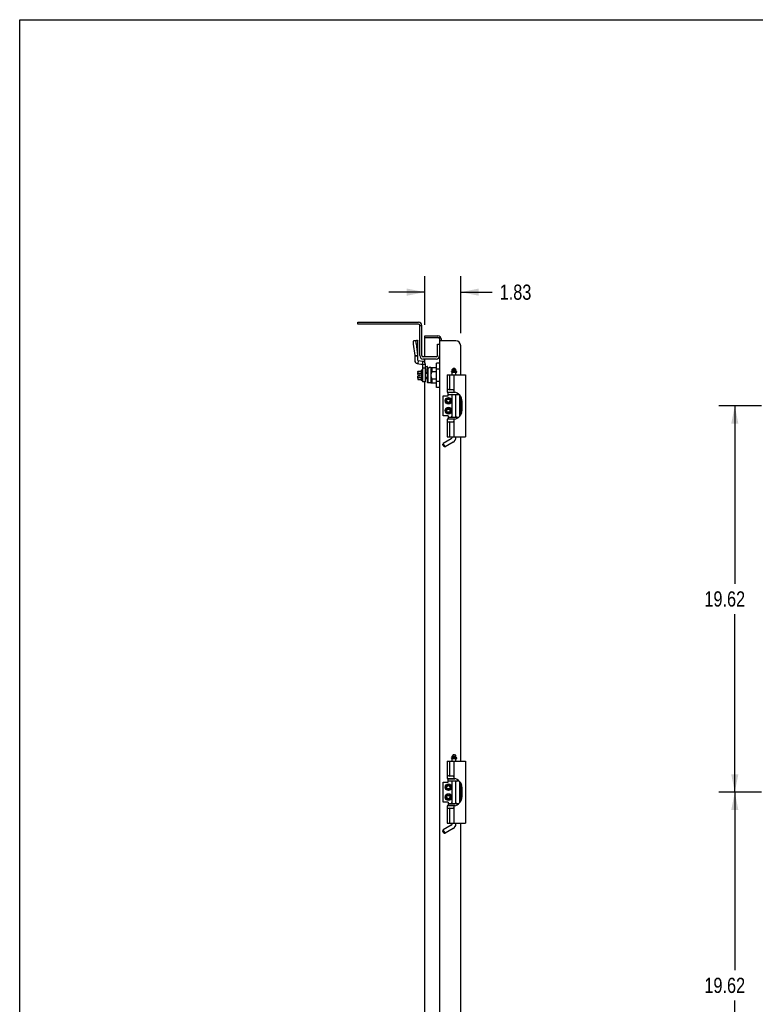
# Model space of a CAD drawing. Header units: inches. Extents: x 0 to 155, y 0 to 100.
# Tile 3 of 5: x 0 to 37, y 50 to 100. Entities that reach past the tile are written whole.
import ezdxf

# ---------------------------------------------------------------- set-up
doc = ezdxf.new("R2010")
doc.units = ezdxf.units.IN
doc.header["$LTSCALE"] = 8.5
doc.header["$MEASUREMENT"] = 0
doc.layers.get('0').update_dxf_attribs({"linetype": 'CONTINUOUS'})
doc.styles.get("Standard").update_dxf_attribs({"font": 'txt', "width": 0.8})
doc.dimstyles.new('DIMSTYLE_1', dxfattribs={"dimtxt": 0.772727, "dimasz": 0.909091, "dimexe": 0.18, "dimexo": 0.0625, "dimgap": 0.09, "dimtad": 0, "dimtih": 1, "dimtoh": 1, "dimzin": 4, "dimdsep": 46, "dimtxsty": 'Standard', "dimblk": '_FILLED', "dimblk1": '_FILLED', "dimblk2": '_FILLED', "dimcen": 0.09, "dimadec": 0, "dimazin": 0, "dimtfac": 1, "dimtofl": 0, "dimtmove": 0, "dimatfit": 3, "dimldrblk": '_FILLED', "dimfxl": 0, "dimtolj": 1, "dimtzin": 4, "dimarcsym": 0})

# ---------------------------------------------------------------- blocks, each defined once
blk = doc.blocks.new('_FILLED')
at = {"color": 0, "linetype": 'ByBlock'}
blk.add_solid([(0, 0), (-1, 0.2), (-1, -0.2)], dxfattribs=at)
blk = doc.blocks.new('*D')
at = {"color": 2, "linetype": 'CONTINUOUS'}
for p, q in [((20.563, 84.5), (20.563, 86.983)), ((22.391, 84.078), (22.391, 86.983)), ((39.431, 84.328), (39.431, 86.983)), ((74.556, 84.48), (74.556, 86.983)), ((89.144, 84.5), (89.144, 86.983)), ((89.972, 84.48), (89.972, 86.983)), ((20.563, 86.165), (18.745, 86.165)), ((22.391, 86.165), (23.982, 86.165)), ((39.431, 86.165), (55.062, 86.165)), ((74.556, 86.165), (58.926, 86.165)), ((89.144, 86.165), (87.326, 86.165)), ((89.972, 86.165), (91.805, 86.165)), ((75.173, 83.942), (77.069, 83.942)), ((76.251, 83.942), (76.251, 51.736)), ((37.66, 80.396), (35.489, 80.396)), ((36.307, 80.396), (36.307, 71.358)), ((36.307, 60.774), (36.307, 69.812)), ((37.66, 60.774), (35.489, 60.774)), ((37.66, 60.774), (35.489, 60.774)), ((36.307, 60.774), (36.307, 51.736)), ((36.307, 41.152), (36.307, 50.19)), ((76.251, 17.983), (76.251, 50.19)), ((37.66, 41.152), (35.489, 41.152)), ((37.66, 41.152), (35.489, 41.152)), ((36.307, 41.152), (36.307, 32.113)), ((36.307, 21.53), (36.307, 30.568)), ((37.66, 21.53), (35.489, 21.53)), ((75.173, 17.983), (77.069, 17.983)), ((76.664, 8.457), (76.664, 10.275)), ((75.154, 8.457), (77.482, 8.457)), ((75.193, 6.124), (77.482, 6.124)), ((76.664, 6.124), (76.664, 4.305))]:
    blk.add_line(p, q, dxfattribs=at)
at = {"color": 2, "linetype": 'CONTINUOUS', "xscale": 0.9090909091, "yscale": 0.9090909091, "zscale": 0.9090909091}
for p in [(20.563, 86.165), (74.556, 86.165), (89.144, 86.165)]:
    blk.add_blockref('_FILLED', p, dxfattribs=at)
for p, rotation in [((22.391, 86.165), 180), ((39.431, 86.165), 180), ((89.972, 86.165), 180), ((76.251, 83.942), 90), ((36.307, 80.396), 90), ((36.307, 60.774), 270), ((36.307, 60.774), 90), ((36.307, 41.152), 270), ((36.307, 41.152), 90), ((36.307, 21.53), 270), ((76.251, 17.983), 270), ((76.664, 8.457), 270), ((76.664, 6.124), 90)]:
    blk.add_blockref('_FILLED', p, dxfattribs=dict(at, rotation=rotation))
at = {"color": 2, "linetype": 'CONTINUOUS', "width": 0.8}
for s, p in [('1.83', (24.368, 85.778)), ('35.13', (55.448, 85.778)), ('.83', (92.192, 85.778)), ('19.62', (34.762, 70.198)), ('19.62', (34.762, 50.576)), ('65.96', (74.706, 50.576)), ('19.62', (34.762, 30.954)), ('2.33', (75.428, 6.904))]:
    blk.add_text(s, height=0.7727, dxfattribs=at).set_placement(p)

msp = doc.modelspace()

# ---------------------------------------------------------------- linework, layer by layer
at = {"color": 7, "linetype": 'CONTINUOUS'}
for p, q in [((0, 0), (0, 100)), ((0, 100), (154.545, 100)), ((17.167, 84.54), (17.167, 84.644)), ((17.167, 84.644), (20.243, 84.644)), ((20.313, 84.47), (20.417, 84.47)), ((20.417, 82.943), (20.417, 84.47)), ((20.563, 83.864), (20.563, 83.942)), ((20.563, 83.864), (21.235, 83.864)), ((20.563, 82.873), (20.563, 83.844)), ((21.209, 82.943), (21.209, 83.519)), ((21.209, 83.519), (21.313, 83.519)), ((21.313, 83.786), (21.313, 18.139)), ((22.141, 83.692), (21.313, 83.692)), ((22.391, 81.971), (22.391, 83.442)), ((21.139, 82.873), (20.487, 82.873)), ((20.563, 82.6), (20.563, 82.769)), ((21.155, 81.328), (21.155, 82.556)), ((21.313, 82.556), (21.155, 82.556)), ((20.22, 82.137), (20.22, 82.095)), ((20.22, 82.095), (20.22, 82.088)), ((20.22, 82.088), (20.22, 82.087)), ((20.22, 82.087), (20.22, 82.081)), ((20.22, 81.983), (20.22, 82.081)), ((20.239, 82.16), (20.377, 82.16)), ((20.239, 82.051), (20.377, 82.051)), ((20.377, 82.184), (20.397, 82.208)), ((20.377, 82.184), (20.377, 81.7)), ((20.397, 82.208), (20.397, 81.676)), ((20.424, 82.208), (20.397, 82.208)), ((20.436, 81.688), (20.436, 82.196)), ((20.436, 82.196), (20.442, 82.196)), ((20.442, 82.195), (20.436, 82.195)), ((20.436, 82.187), (20.442, 82.187)), ((20.442, 82.172), (20.436, 82.172)), ((20.436, 82.15), (20.442, 82.15)), ((20.442, 82.122), (20.436, 82.122)), ((20.436, 82.088), (20.442, 82.088)), ((20.442, 82.049), (20.436, 82.049)), ((20.436, 82.009), (20.442, 82.009)), ((20.436, 82.008), (20.442, 82.008)), ((20.442, 82.009), (20.442, 82.196)), ((20.447, 82.05), (20.442, 82.05)), ((20.442, 81.956), (20.442, 82.008)), ((20.682, 82.107), (20.604, 82.102)), ((20.682, 82.275), (20.682, 81.592)), ((20.721, 82.316), (20.721, 81.552)), ((20.721, 82.316), (20.792, 82.316)), ((20.78, 82.32), (20.78, 82.316)), ((20.879, 82.332), (20.792, 82.332)), ((20.879, 82.336), (20.879, 81.548)), ((20.879, 82.336), (21.155, 82.336)), ((20.918, 82.336), (20.918, 82.123)), ((21.155, 82.123), (20.918, 82.123)), ((21.313, 82.249), (21.155, 82.249)), ((21.915, 82.113), (21.915, 82.129)), ((21.92, 82.129), (21.92, 82.113)), ((21.922, 82.108), (22.193, 82.108)), ((22.188, 82.139), (21.93, 82.139)), ((22.029, 82.308), (21.95, 82.23)), ((21.95, 82.151), (21.95, 82.23)), ((21.95, 82.23), (22.147, 82.23)), ((22.147, 82.151), (21.95, 82.151)), ((21.95, 81.971), (21.95, 82.096)), ((21.95, 82.096), (22.147, 82.096)), ((21.969, 82.139), (21.969, 82.151)), ((21.969, 82.096), (21.969, 82.108)), ((22.029, 82.308), (22.068, 82.308)), ((22.068, 82.308), (22.147, 82.23)), ((22.127, 82.139), (22.127, 82.151)), ((22.127, 82.096), (22.127, 82.108)), ((22.147, 82.151), (22.147, 82.23)), ((22.147, 81.971), (22.147, 82.096)), ((22.198, 82.113), (22.198, 82.129)), ((20.22, 81.803), (20.22, 81.901)), ((20.22, 81.803), (20.22, 81.798)), ((20.22, 81.803), (20.22, 81.798)), ((20.22, 81.798), (20.22, 81.791)), ((20.22, 81.791), (20.22, 81.789)), ((20.22, 81.789), (20.22, 81.789)), ((20.22, 81.789), (20.22, 81.747)), ((20.231, 81.972), (20.318, 81.972)), ((20.231, 81.913), (20.318, 81.913)), ((20.239, 81.833), (20.377, 81.833)), ((20.239, 81.725), (20.377, 81.725)), ((20.33, 81.983), (20.318, 81.972)), ((20.318, 81.913), (20.318, 81.972)), ((20.33, 81.901), (20.318, 81.913)), ((20.377, 81.7), (20.397, 81.676)), ((20.424, 81.676), (20.397, 81.676)), ((20.442, 81.964), (20.436, 81.964)), ((20.436, 81.956), (20.442, 81.956)), ((20.442, 81.928), (20.436, 81.928)), ((20.436, 81.92), (20.442, 81.92)), ((20.442, 81.876), (20.436, 81.876)), ((20.442, 81.876), (20.436, 81.876)), ((20.436, 81.835), (20.442, 81.835)), ((20.442, 81.796), (20.436, 81.796)), ((20.436, 81.763), (20.442, 81.763)), ((20.442, 81.734), (20.436, 81.734)), ((20.436, 81.712), (20.442, 81.712)), ((20.442, 81.697), (20.436, 81.697)), ((20.436, 81.689), (20.442, 81.689)), ((20.442, 81.688), (20.436, 81.688)), ((20.442, 81.876), (20.442, 81.928)), ((20.442, 81.688), (20.442, 81.876)), ((20.447, 81.834), (20.442, 81.834)), ((20.563, 20.318), (20.563, 81.607)), ((20.604, 81.782), (20.682, 81.777)), ((20.682, 81.592), (20.721, 81.552)), ((20.879, 81.552), (20.721, 81.552)), ((21.155, 81.548), (20.879, 81.548)), ((20.918, 81.762), (20.918, 81.548)), ((20.918, 81.762), (21.155, 81.762)), ((21.313, 81.635), (21.155, 81.635)), ((21.706, 81.971), (21.706, 81.085)), ((21.706, 81.971), (22.639, 81.971)), ((21.832, 81.209), (21.832, 81.971)), ((22.05, 81.971), (22.05, 81.085)), ((22.639, 81.971), (22.639, 78.821)), ((21.313, 81.328), (21.155, 81.328)), ((21.706, 81.085), (22.05, 81.085)), ((21.753, 80.903), (21.753, 81.077)), ((22.011, 81.209), (21.832, 81.209)), ((21.95, 81.077), (21.95, 81.085)), ((21.503, 79.888), (21.503, 80.903)), ((21.503, 80.903), (21.753, 80.903)), ((21.753, 80.973), (22.296, 80.973)), ((21.944, 80.973), (21.944, 80.944)), ((21.95, 79.818), (21.95, 80.973)), ((22.147, 79.818), (22.147, 80.973)), ((22.152, 80.973), (22.152, 80.944)), ((22.344, 79.865), (22.344, 80.927)), ((22.391, 79.929), (22.391, 80.863)), ((22.433, 80.769), (22.433, 80.776)), ((22.44, 80.756), (22.433, 80.769)), ((22.462, 80.175), (22.462, 80.616)), ((22.44, 80.036), (22.433, 80.023)), ((22.433, 80.016), (22.433, 80.023)), ((21.753, 79.888), (21.503, 79.888)), ((21.706, 79.707), (21.706, 78.821)), ((22.05, 79.707), (21.706, 79.707)), ((21.753, 79.888), (21.753, 79.714)), ((21.753, 79.818), (22.296, 79.818)), ((21.832, 78.821), (21.832, 79.583)), ((21.832, 79.583), (22.011, 79.583)), ((21.944, 79.818), (21.944, 79.848)), ((21.95, 79.707), (21.95, 79.714)), ((22.05, 79.707), (22.05, 78.821)), ((22.152, 79.818), (22.152, 79.848)), ((21.91, 78.713), (21.501, 78.476)), ((22.009, 78.542), (21.6, 78.306)), ((21.706, 78.821), (22.639, 78.821)), ((21.95, 78.781), (21.95, 78.821)), ((22.147, 78.781), (22.147, 78.821)), ((22.391, 62.349), (22.391, 78.821)), ((21.487, 78.423), (21.501, 78.476)), ((21.546, 78.32), (21.487, 78.423)), ((21.6, 78.306), (21.501, 78.476)), ((21.546, 78.32), (21.6, 78.306)), ((21.915, 62.491), (21.915, 62.507)), ((21.92, 62.507), (21.92, 62.491)), ((22.188, 62.517), (21.93, 62.517)), ((22.029, 62.686), (21.95, 62.607)), ((21.95, 62.529), (21.95, 62.607)), ((21.95, 62.607), (22.147, 62.607)), ((22.147, 62.529), (21.95, 62.529)), ((21.969, 62.517), (21.969, 62.529)), ((22.029, 62.686), (22.068, 62.686)), ((22.068, 62.686), (22.147, 62.607)), ((22.127, 62.517), (22.127, 62.529)), ((22.147, 62.529), (22.147, 62.607)), ((22.198, 62.491), (22.198, 62.507)), ((21.706, 62.349), (21.706, 61.463)), ((21.706, 62.349), (22.639, 62.349)), ((21.832, 61.587), (21.832, 62.349)), ((21.922, 62.486), (22.193, 62.486)), ((21.95, 62.349), (21.95, 62.474)), ((21.95, 62.474), (22.147, 62.474)), ((21.969, 62.474), (21.969, 62.486)), ((22.05, 62.349), (22.05, 61.463)), ((22.127, 62.474), (22.127, 62.486)), ((22.147, 62.349), (22.147, 62.474)), ((22.639, 62.349), (22.639, 59.199)), ((22.011, 61.587), (21.832, 61.587)), ((21.503, 60.266), (21.503, 61.281)), ((21.503, 61.281), (21.753, 61.281)), ((21.706, 61.463), (22.05, 61.463)), ((21.753, 61.281), (21.753, 61.455)), ((21.753, 61.351), (22.296, 61.351)), ((21.944, 61.351), (21.944, 61.322)), ((21.95, 61.455), (21.95, 61.463)), ((21.95, 60.196), (21.95, 61.351)), ((22.147, 60.196), (22.147, 61.351)), ((22.152, 61.351), (22.152, 61.322)), ((22.344, 60.243), (22.344, 61.304)), ((22.391, 60.307), (22.391, 61.24)), ((22.433, 61.147), (22.433, 61.154)), ((22.44, 61.134), (22.433, 61.147)), ((22.462, 60.553), (22.462, 60.994)), ((21.753, 60.266), (21.503, 60.266)), ((21.706, 60.085), (21.706, 59.199)), ((22.05, 60.085), (21.706, 60.085)), ((21.753, 60.266), (21.753, 60.092)), ((21.753, 60.196), (22.296, 60.196)), ((21.944, 60.196), (21.944, 60.226)), ((21.95, 60.085), (21.95, 60.092)), ((22.05, 60.085), (22.05, 59.199)), ((22.152, 60.196), (22.152, 60.226)), ((22.44, 60.413), (22.433, 60.401)), ((22.433, 60.394), (22.433, 60.401)), ((21.832, 59.199), (21.832, 59.961)), ((21.832, 59.961), (22.011, 59.961)), ((21.91, 59.09), (21.501, 58.854)), ((21.706, 59.199), (22.639, 59.199)), ((21.95, 59.159), (21.95, 59.199)), ((22.147, 59.159), (22.147, 59.199)), ((22.391, 42.727), (22.391, 59.199)), ((21.487, 58.8), (21.501, 58.854)), ((21.546, 58.698), (21.487, 58.8)), ((21.6, 58.684), (21.501, 58.854)), ((21.546, 58.698), (21.6, 58.684)), ((22.009, 58.92), (21.6, 58.684))]:
    msp.add_line(p, q, dxfattribs=at)
at = {"color": 3, "linetype": 'CONTINUOUS'}
for p, q in [((20.243, 84.54), (17.167, 84.54)), ((20.313, 82.943), (20.313, 84.47)), ((20.563, 83.942), (21.235, 83.942)), ((21.391, 83.786), (21.391, 83.692)), ((21.139, 82.769), (20.487, 82.769)), ((21.753, 81.077), (22.092, 81.077)), ((21.95, 80.96), (21.947, 80.973)), ((22.149, 80.973), (22.147, 80.96)), ((22.092, 79.714), (21.753, 79.714)), ((21.947, 79.818), (21.95, 79.832)), ((22.147, 79.832), (22.149, 79.818)), ((21.753, 61.455), (22.092, 61.455)), ((21.95, 61.338), (21.947, 61.351)), ((22.149, 61.351), (22.147, 61.338)), ((22.092, 60.092), (21.753, 60.092)), ((21.947, 60.196), (21.95, 60.21)), ((22.147, 60.21), (22.149, 60.196))]:
    msp.add_line(p, q, dxfattribs=at)
at = {"color": 6, "linetype": 'CONTINUOUS'}
for p, q in [((19.979, 83.531), (20.054, 82.941)), ((20.151, 83.71), (20, 83.69)), ((20.054, 83.7), (20.054, 83.697)), ((20.054, 83.7), (20.075, 83.7)), ((20.13, 83.551), (20.205, 82.961)), ((20.151, 83.71), (20.152, 83.71)), ((20.205, 83.713), (20.152, 83.71)), ((20.205, 83.713), (20.208, 83.709)), ((20.208, 83.709), (20.211, 83.705)), ((20.211, 83.705), (20.211, 83.7)), ((20.211, 82.701), (20.211, 83.7)), ((20.054, 82.941), (20.205, 82.961)), ((20.054, 82.941), (20.054, 82.701)), ((20.211, 82.913), (20.054, 82.913)), ((20.187, 82.542), (20.443, 82.497)), ((20.235, 82.694), (20.208, 82.539)), ((20.215, 82.697), (20.471, 82.652)), ((20.443, 82.497), (20.471, 82.652)), ((20.447, 82.493), (20.447, 81.607)), ((20.604, 82.493), (20.447, 82.493)), ((20.604, 82.296), (20.447, 82.296)), ((20.604, 81.607), (20.604, 82.493)), ((20.604, 82.383), (20.691, 82.383)), ((20.682, 82.21), (20.604, 82.21)), ((20.699, 82.292), (20.699, 82.375)), ((20.604, 81.607), (20.447, 81.607))]:
    msp.add_line(p, q, dxfattribs=at)
for points in [[(20, 83.69), (19.993, 83.687), (19.987, 83.677), (19.981, 83.662), (19.978, 83.643), (19.975, 83.619), (19.975, 83.591), (19.976, 83.562), (19.979, 83.531)], [(20.13, 83.551), (20.127, 83.582), (20.126, 83.611), (20.126, 83.638), (20.128, 83.662), (20.132, 83.682), (20.137, 83.697), (20.144, 83.706), (20.151, 83.71)], [(20.211, 82.913), (20.211, 82.929), (20.208, 82.945), (20.205, 82.961)]]:
    msp.add_lwpolyline(points, dxfattribs=at)
at = {"color": 7, "linetype": 'CONTINUOUS'}
for points in [[(21.313, 83.786), (21.302, 83.812), (21.274, 83.838), (21.235, 83.864)], [(20.22, 82.137), (20.22, 82.143), (20.222, 82.149), (20.226, 82.153), (20.23, 82.157), (20.235, 82.159), (20.239, 82.16)], [(20.22, 82.04), (20.22, 82.043), (20.222, 82.045), (20.226, 82.048), (20.23, 82.05), (20.235, 82.051), (20.239, 82.051)], [(20.604, 82.053), (20.634, 82.05), (20.682, 82.045)], [(20.682, 82.275), (20.695, 82.288), (20.708, 82.302), (20.721, 82.316)], [(20.918, 82.123), (20.901, 82.075), (20.889, 82.031), (20.881, 81.986), (20.879, 81.942)], [(21.915, 82.129), (21.915, 82.131), (21.916, 82.133), (21.918, 82.135), (21.919, 82.136), (21.921, 82.137), (21.923, 82.138), (21.925, 82.138), (21.926, 82.139), (21.928, 82.139), (21.93, 82.139)], [(21.915, 82.113), (21.915, 82.111), (21.916, 82.11), (21.916, 82.11), (21.917, 82.109), (21.918, 82.109), (21.919, 82.108), (21.92, 82.108), (21.921, 82.108), (21.922, 82.108)], [(21.92, 82.129), (21.921, 82.132), (21.922, 82.134), (21.923, 82.136), (21.925, 82.138), (21.928, 82.139), (21.93, 82.139)], [(20.22, 81.845), (20.22, 81.842), (20.222, 81.839), (20.226, 81.836), (20.23, 81.835), (20.235, 81.834), (20.239, 81.833)], [(20.22, 81.789), (20.22, 81.793), (20.22, 81.797), (20.22, 81.803)], [(20.22, 81.747), (20.22, 81.741), (20.222, 81.736), (20.226, 81.731), (20.23, 81.727), (20.235, 81.725), (20.239, 81.725)], [(20.682, 81.839), (20.634, 81.834), (20.604, 81.831)], [(20.879, 81.942), (20.881, 81.899), (20.889, 81.853), (20.901, 81.809), (20.918, 81.762)], [(21.706, 81.241), (21.749, 81.235), (21.792, 81.224), (21.832, 81.209)], [(22.011, 81.209), (22.021, 81.208), (22.031, 81.206), (22.039, 81.203), (22.045, 81.199), (22.049, 81.193)], [(21.95, 80.926), (21.948, 80.929), (21.945, 80.937), (21.944, 80.944)], [(22.152, 80.944), (22.151, 80.937), (22.148, 80.929), (22.147, 80.926)], [(21.832, 79.583), (21.792, 79.568), (21.749, 79.557), (21.706, 79.551)], [(21.944, 79.848), (21.945, 79.855), (21.948, 79.863), (21.95, 79.866)], [(22.049, 79.599), (22.045, 79.593), (22.039, 79.589), (22.031, 79.585), (22.021, 79.584), (22.011, 79.583)], [(22.147, 79.866), (22.148, 79.863), (22.151, 79.855), (22.152, 79.848)], [(21.915, 62.507), (21.915, 62.509), (21.916, 62.511), (21.918, 62.513), (21.919, 62.514), (21.921, 62.515), (21.923, 62.516), (21.925, 62.516), (21.926, 62.517), (21.928, 62.517), (21.93, 62.517)], [(21.92, 62.507), (21.921, 62.509), (21.922, 62.512), (21.923, 62.514), (21.925, 62.516), (21.928, 62.517), (21.93, 62.517)], [(21.915, 62.491), (21.915, 62.489), (21.916, 62.488), (21.916, 62.488), (21.917, 62.487), (21.918, 62.486), (21.919, 62.486), (21.92, 62.486), (21.921, 62.486), (21.922, 62.486)], [(21.706, 61.619), (21.749, 61.613), (21.792, 61.602), (21.832, 61.587)], [(22.011, 61.587), (22.021, 61.586), (22.031, 61.584), (22.039, 61.581), (22.045, 61.577), (22.049, 61.571)], [(21.95, 61.304), (21.948, 61.307), (21.945, 61.315), (21.944, 61.322)], [(22.152, 61.322), (22.151, 61.315), (22.148, 61.307), (22.147, 61.304)], [(21.944, 60.226), (21.945, 60.233), (21.948, 60.241), (21.95, 60.244)], [(22.147, 60.244), (22.148, 60.241), (22.151, 60.233), (22.152, 60.226)], [(21.832, 59.961), (21.792, 59.946), (21.749, 59.935), (21.706, 59.928)], [(22.049, 59.977), (22.045, 59.971), (22.039, 59.966), (22.031, 59.963), (22.021, 59.961), (22.011, 59.961)]]:
    msp.add_lwpolyline(points, dxfattribs=at)
for centre, radius in [((21.767, 80.646), 0.17), ((21.767, 80.646), 0.16), ((21.767, 80.646), 0.105), ((21.767, 80.646), 0.095), ((21.767, 80.646), 0.094), ((21.767, 80.646), 0.084), ((21.767, 80.146), 0.17), ((21.767, 80.146), 0.16), ((21.767, 80.146), 0.105), ((21.767, 80.146), 0.095), ((21.767, 80.146), 0.094), ((21.767, 80.146), 0.084), ((21.767, 61.024), 0.17), ((21.767, 61.024), 0.16), ((21.767, 61.024), 0.105), ((21.767, 61.024), 0.095), ((21.767, 61.024), 0.094), ((21.767, 61.024), 0.084), ((21.767, 60.524), 0.17), ((21.767, 60.524), 0.16), ((21.767, 60.524), 0.105), ((21.767, 60.524), 0.095), ((21.767, 60.524), 0.094), ((21.767, 60.524), 0.084)]:
    msp.add_circle(centre, radius, dxfattribs=at)
for centre, radius, start, end in [((20.243, 84.47), 0.174, 0, 90), ((20.583, 83.844), 0.02, 150, 180), ((21.235, 83.786), 0.078, 0, 90), ((22.141, 83.442), 0.25, 0, 90), ((20.487, 82.943), 0.07, 180, 270), ((21.139, 82.943), 0.07, 270, 360), ((20.424, 82.196), 0.0118, 360, 90), ((20.792, 82.32), 0.0118, 90, 180), ((21.925, 82.113), 0.005, 180, 270), ((22.188, 82.129), 0.01, 0, 90), ((22.193, 82.113), 0.005, 270, 360), ((20.231, 81.983), 0.0118, 180, 270), ((20.231, 81.901), 0.0118, 90, 180), ((20.424, 81.688), 0.0118, 270, 0), ((21.989, 80.616), 0.472, 0, 82.6074), ((21.989, 80.175), 0.472, 277.3926, 360), ((21.871, 78.781), 0.0787, 300, 360), ((21.871, 78.781), 0.276, 300, 360), ((22.188, 62.507), 0.01, 0, 90), ((21.925, 62.491), 0.005, 180, 270), ((22.193, 62.491), 0.005, 270, 360), ((21.989, 60.994), 0.472, 0, 82.6074), ((21.989, 60.553), 0.472, 277.3926, 360), ((21.871, 59.159), 0.0787, 300, 360), ((21.871, 59.159), 0.276, 300, 360)]:
    msp.add_arc(centre, radius, start, end, dxfattribs=at)
at = {"color": 3, "linetype": 'CONTINUOUS'}
for centre, radius, start, end in [((20.243, 84.47), 0.07, 0, 90), ((21.235, 83.786), 0.156, 0, 90), ((20.487, 82.943), 0.174, 180, 270), ((21.139, 82.943), 0.174, 270, 360)]:
    msp.add_arc(centre, radius, start, end, dxfattribs=at)
at = {"color": 6, "linetype": 'CONTINUOUS'}
for centre, radius, start, end in [((20.215, 82.701), 0.161, 180, 260), ((20.215, 82.701), 0.00394, 180, 260), ((20.443, 82.493), 0.161, 0, 80), ((20.443, 82.493), 0.00394, 0, 80), ((20.691, 82.375), 0.00787, 0.0006, 90)]:
    msp.add_arc(centre, radius, start, end, dxfattribs=at)

# ---------------------------------------------------------------- dimensions: what is measured, and where the dimension line sits
at = {"color": 2, "linetype": 'CONTINUOUS'}
for base, p1, p2, angle, middle in [((76.664, 8.457), (75.193, 6.124), (75.154, 8.457), 90, (76.664, 7.29)), ((36.307, 60.774), (37.66, 80.396), (37.66, 60.774), 270, (36.307, 70.585)), ((36.307, 41.152), (37.66, 60.774), (37.66, 41.152), 270, (36.307, 50.963)), ((76.251, 83.942), (75.173, 17.983), (75.173, 83.942), 90, (76.251, 50.963)), ((39.431446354, 86.164611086), (74.556446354, 84.480490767), (39.431446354, 84.328490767), 180, (56.993946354, 86.164611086)), ((20.563, 86.165), (22.391, 84.078), (20.563, 84.5), 180, (25.604, 86.165)), ((36.307, 21.53), (37.66, 41.152), (37.66, 21.53), 270, (36.307, 31.341))]:
    dim = msp.add_linear_dim(base=base, p1=p1, p2=p2, angle=angle, dimstyle='DIMSTYLE_1', dxfattribs=at)
    dim.commit()
    dim.dimension.update_dxf_attribs({"geometry": '*D', "text_midpoint": middle, "dimtype": 160})
dim = msp.add_linear_dim(base=(89.972, 86.165), p1=(89.144, 84.5), p2=(89.972, 84.48), dimstyle='DIMSTYLE_1', dxfattribs=at)
dim.commit()
dim.dimension.update_dxf_attribs({"geometry": '*D', "text_midpoint": (93.119, 86.165), "dimtype": 160})

doc.saveas('drawing.dxf')
